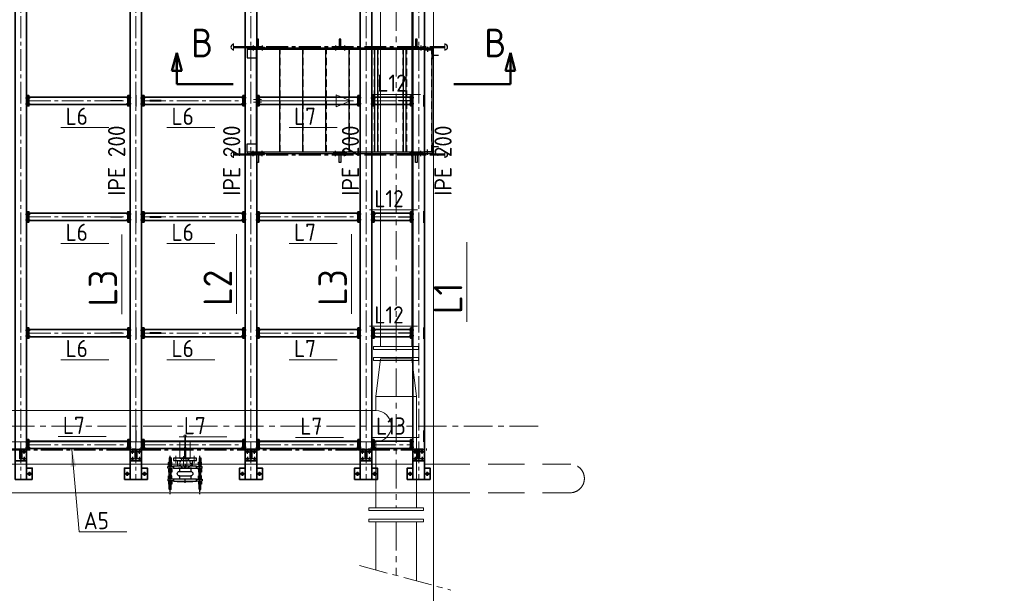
# Model space of a CAD drawing. Header units: millimetres. Extents: x 1013 to 324894, y 12445 to 193774.
# Tile 23 of 36: x 91100 to 99700, y 103989 to 109002. Entities that reach past the tile are written whole.
import ezdxf

# ---------------------------------------------------------------- set-up
doc = ezdxf.new("R2010")
doc.units = ezdxf.units.MM
doc.header["$LTSCALE"] = 10
for name, pattern in [('CENTER', [2, 1.25, -0.25, 0.25, -0.25]), ('CENTER2', [28.575, 19.05, -3.175, 3.175, -3.175]), ('CENTRO', [2, 1.25, -0.25, 0.25, -0.25]), ('DASHED2', [9.525, 6.35, -3.175])]:
    doc.linetypes.add(name, pattern=pattern)
for name, color, linetype, lineweight in [('13', 3, 'Continuous', 13), ('18', 1, 'Continuous', 18), ('18hartlijn', 1, 'CENTER2', 18), ('18stippel', 1, 'DASHED2', 18), ('25', 7, 'Continuous', 25), ('35', 2, 'Continuous', 35), ('35tekst', 2, 'Continuous', 35), ('50', 42, 'Continuous', 50), ('50hartlijn', 42, 'CENTER2', 50), ('50tekst', 42, 'Continuous', 50), ('Bemating', 2, 'Continuous', 35), ('hartkort', 12, 'CENTER2', 5)]:
    doc.layers.add(name, color=color, linetype=linetype, lineweight=lineweight)
doc.layers.add('INSTALLATIE', color=6, linetype='Continuous')
doc.layers.add('TEKST', color=4, linetype='Continuous')
doc.styles.add('Bersselaar', font='isocp.shx')
doc.dimstyles.new('SCH-50$7', dxfattribs={"dimscale": 50, "dimtxt": 3, "dimasz": 3, "dimexe": 0.5, "dimexo": 0.5, "dimgap": 0.5, "dimtad": 1, "dimdsep": 46, "dimtxsty": 'Bersselaar', "dimcen": 3.5, "dimdle": 0.5, "dimclrd": 3, "dimclre": 1, "dimclrt": 256, "dimadec": 0, "dimazin": 0, "dimtfac": 1, "dimtmove": 2, "dimatfit": 3, "dimfxl": 1, "dimtvp": 1.4, "dimtolj": 1, "dimtzin": 0, "dimlwd": 13, "dimlwe": 13, "dimarcsym": 0})

# ---------------------------------------------------------------- blocks, each defined once
blk = doc.blocks.new('LV350-250')
for p, q in [((0, 177.8), (330, 136.5)), ((0, -177.8), (0, 177.8)), ((330, -136.5), (330, 136.5)), ((0, -177.8), (330, -136.5))]:
    blk.add_line(p, q)
blk = doc.blocks.new('LF250')
for p, q in [((0, -197.5), (0, 197.5)), ((0, 197.5), (26, 197.5)), ((26, 197.5), (26, -197.5)), ((26, -136.5), (26, 136.5)), ((26, -197.5), (0, -197.5))]:
    blk.add_line(p, q)
blk = doc.blocks.new('KOMP80')
for p, q in [((0, -100), (0, 100)), ((0, 100), (18, 100)), ((18, 100), (18, -100)), ((112, 100), (130, 100)), ((112, -100), (112, 100)), ((130, 100), (130, -100)), ((18, 49), (45, 49)), ((45, 49), (45, -49)), ((85, 49), (112, 49)), ((85, 49), (85, -49)), ((18, -49), (45, -49)), ((85, -49), (112, -49)), ((18, -100), (0, -100)), ((130, -100), (112, -100))]:
    blk.add_line(p, q)
for centre, start, end in [((65, 49), 0, 180), ((65, -49), 180, 0)]:
    blk.add_arc(centre, 20, start, end)
blk = doc.blocks.new('compensator dn 80')
blk.add_line((-112, -57.2), (-112, 57.2))
at = {"layer": 'INSTALLATIE', "color": 8, "linetype": 'CENTER'}
for p, q in [((113.2, 129.9), (-221.4, 129.9)), ((113.2, -129.9), (-221.4, -129.9))]:
    blk.add_line(p, q, dxfattribs=at)
at = {"layer": 'INSTALLATIE'}
for p, q in [((-204.2, 136.8), (-202.2, 137.9)), ((-204.2, 123), (-204.2, 136.8)), ((-202.2, 121.9), (-204.2, 123)), ((-202.2, 137.9), (-164.5, 137.9)), ((-202.2, 121.9), (-164.5, 121.9)), ((-163.3, 143.8), (-164.5, 141.4)), ((-163.3, 116.1), (-164.5, 118.4)), ((-152.7, 143.8), (-151.5, 141.4)), ((-152.7, 116.1), (-151.5, 118.4)), ((-150.3, 143.8), (-151.5, 141.4)), ((-150.3, 116.1), (-151.5, 118.4)), ((-139.7, 143.8), (-138.5, 141.4)), ((-139.7, 116.1), (-138.5, 118.4)), ((-138.5, 137.9), (-128.5, 137.9)), ((-138.5, 121.9), (-128.5, 121.9)), ((-113.5, 150), (-128.5, 150)), ((-128.5, 100), (-128.5, 150)), ((-113.5, 100), (-113.5, 150)), ((-103.5, 137.9), (-113.5, 137.9)), ((-103.5, 121.9), (-113.5, 121.9)), ((-102.3, 143.8), (-103.5, 141.4)), ((-102.3, 116.1), (-103.5, 118.4)), ((-91.7, 143.8), (-90.5, 141.4)), ((-91.7, 116.1), (-90.5, 118.4)), ((-89.3, 143.8), (-90.5, 141.4)), ((-89.3, 116.1), (-90.5, 118.4)), ((-78.7, 143.8), (-77.5, 141.4)), ((-78.7, 116.1), (-77.5, 118.4)), ((-31.5, 137.9), (-77.5, 137.9)), ((-31.5, 121.9), (-77.5, 121.9)), ((-44.3, 143.8), (-45.5, 141.4)), ((-44.3, 116.1), (-45.5, 118.4)), ((-33.7, 143.8), (-32.5, 141.4)), ((-33.7, 116.1), (-32.5, 118.4)), ((-31.3, 143.8), (-32.5, 141.4)), ((-31.3, 116.1), (-32.5, 118.4)), ((-20.7, 143.8), (-19.5, 141.4)), ((-20.7, 116.1), (-19.5, 118.4)), ((-16.5, 150), (-1.5, 150)), ((-16.5, 100), (-16.5, 150)), ((-16.5, 114.9), (-16.5, 144.9)), ((-1.5, 100), (-1.5, 150)), ((-1.5, 114.9), (-1.5, 144.9)), ((2.7, 143.8), (1.5, 141.4)), ((2.7, 116.1), (1.5, 118.4)), ((13.3, 143.8), (14.5, 141.4)), ((13.3, 116.1), (14.5, 118.4)), ((15.7, 143.8), (14.5, 141.4)), ((15.7, 116.1), (14.5, 118.4)), ((26.3, 143.8), (27.5, 141.4)), ((26.3, 116.1), (27.5, 118.4)), ((72.2, 137.9), (27.5, 137.9)), ((72.2, 121.9), (27.5, 121.9)), ((74.2, 136.8), (72.2, 137.9)), ((72.2, 121.9), (74.2, 123)), ((74.2, 123), (74.2, 136.8)), ((-133, 68.5), (-133, -68.5)), ((-133, 68.5), (-130, 68.5)), ((3, 68.5), (0, 68.5)), ((3, 68.5), (3, -68.5)), ((-133, -68.5), (-130, -68.5)), ((3, -68.5), (0, -68.5)), ((-202.2, -121.9), (-204.2, -123)), ((-204.2, -123), (-204.2, -136.8)), ((-204.2, -136.8), (-202.2, -137.9)), ((-202.2, -121.9), (-164.5, -121.9)), ((-202.2, -137.9), (-164.5, -137.9)), ((-163.3, -116.1), (-164.5, -118.4)), ((-163.3, -143.8), (-164.5, -141.4)), ((-152.7, -116.1), (-151.5, -118.4)), ((-152.7, -143.8), (-151.5, -141.4)), ((-150.3, -116.1), (-151.5, -118.4)), ((-150.3, -143.8), (-151.5, -141.4)), ((-139.7, -116.1), (-138.5, -118.4)), ((-139.7, -143.8), (-138.5, -141.4)), ((-138.5, -121.9), (-128.5, -121.9)), ((-138.5, -137.9), (-128.5, -137.9)), ((-128.5, -100), (-128.5, -150)), ((-113.5, -150), (-128.5, -150)), ((-113.5, -100), (-113.5, -150)), ((-103.5, -121.9), (-113.5, -121.9)), ((-103.5, -137.9), (-113.5, -137.9)), ((-102.3, -116.1), (-103.5, -118.4)), ((-102.3, -143.8), (-103.5, -141.4)), ((-91.7, -116.1), (-90.5, -118.4)), ((-91.7, -143.8), (-90.5, -141.4)), ((-89.3, -116.1), (-90.5, -118.4)), ((-89.3, -143.8), (-90.5, -141.4)), ((-78.7, -116.1), (-77.5, -118.4)), ((-78.7, -143.8), (-77.5, -141.4)), ((-31.5, -121.9), (-77.5, -121.9)), ((-31.5, -137.9), (-77.5, -137.9)), ((-44.3, -116.1), (-45.5, -118.4)), ((-44.3, -143.8), (-45.5, -141.4)), ((-33.7, -116.1), (-32.5, -118.4)), ((-33.7, -143.8), (-32.5, -141.4)), ((-31.3, -116.1), (-32.5, -118.4)), ((-31.3, -143.8), (-32.5, -141.4)), ((-20.7, -116.1), (-19.5, -118.4)), ((-20.7, -143.8), (-19.5, -141.4)), ((-16.5, -100), (-16.5, -150)), ((-16.5, -114.9), (-16.5, -144.9)), ((-16.5, -150), (-1.5, -150)), ((-1.5, -100), (-1.5, -150)), ((-1.5, -114.9), (-1.5, -144.9)), ((2.7, -116.1), (1.5, -118.4)), ((2.7, -143.8), (1.5, -141.4)), ((13.3, -116.1), (14.5, -118.4)), ((13.3, -143.8), (14.5, -141.4)), ((15.7, -116.1), (14.5, -118.4)), ((15.7, -143.8), (14.5, -141.4)), ((26.3, -116.1), (27.5, -118.4)), ((26.3, -143.8), (27.5, -141.4)), ((72.2, -121.9), (27.5, -121.9)), ((72.2, -137.9), (27.5, -137.9)), ((72.2, -121.9), (74.2, -123)), ((74.2, -136.8), (72.2, -137.9)), ((74.2, -123), (74.2, -136.8))]:
    blk.add_line(p, q, dxfattribs=at)
at = {"layer": 'INSTALLATIE', "linetype": 'Continuous'}
for p, q in [((-164.5, 118.4), (-164.5, 141.4)), ((-152.7, 143.8), (-163.3, 143.8)), ((-152.7, 136.8), (-163.3, 136.8)), ((-152.7, 123), (-163.3, 123)), ((-152.7, 116.1), (-163.3, 116.1)), ((-151.5, 118.4), (-151.5, 141.4)), ((-151.5, 118.4), (-151.5, 141.4)), ((-139.7, 143.8), (-150.3, 143.8)), ((-139.7, 136.8), (-150.3, 136.8)), ((-139.7, 123), (-150.3, 123)), ((-139.7, 116.1), (-150.3, 116.1)), ((-138.5, 118.4), (-138.5, 141.4)), ((-103.5, 118.4), (-103.5, 141.4)), ((-102.3, 143.8), (-91.7, 143.8)), ((-102.3, 136.8), (-91.7, 136.8)), ((-102.3, 123), (-91.7, 123)), ((-102.3, 116.1), (-91.7, 116.1)), ((-90.5, 118.4), (-90.5, 141.4)), ((-90.5, 118.4), (-90.5, 141.4)), ((-89.3, 143.8), (-78.7, 143.8)), ((-89.3, 136.8), (-78.7, 136.8)), ((-89.3, 123), (-78.7, 123)), ((-89.3, 116.1), (-78.7, 116.1)), ((-77.5, 118.4), (-77.5, 141.4)), ((-45.5, 118.4), (-45.5, 141.4)), ((-33.7, 143.8), (-44.3, 143.8)), ((-33.7, 136.8), (-44.3, 136.8)), ((-33.7, 123), (-44.3, 123)), ((-33.7, 116.1), (-44.3, 116.1)), ((-32.5, 118.4), (-32.5, 141.4)), ((-20.7, 143.8), (-31.3, 143.8)), ((-20.7, 136.8), (-31.3, 136.8)), ((-20.7, 123), (-31.3, 123)), ((-20.7, 116.1), (-31.3, 116.1)), ((-19.5, 114.9), (-19.5, 144.9)), ((-19.5, 144.9), (-16.5, 144.9)), ((-19.5, 114.9), (-16.5, 114.9)), ((1.5, 144.9), (-1.5, 144.9)), ((1.5, 114.9), (-1.5, 114.9)), ((1.5, 114.9), (1.5, 144.9)), ((2.7, 143.8), (13.3, 143.8)), ((2.7, 136.8), (13.3, 136.8)), ((2.7, 123), (13.3, 123)), ((2.7, 116.1), (13.3, 116.1)), ((14.5, 118.4), (14.5, 141.4)), ((15.7, 143.8), (26.3, 143.8)), ((15.7, 136.8), (26.3, 136.8)), ((15.7, 123), (26.3, 123)), ((15.7, 116.1), (26.3, 116.1)), ((27.5, 118.4), (27.5, 141.4)), ((-164.5, -118.4), (-164.5, -141.4)), ((-152.7, -116.1), (-163.3, -116.1)), ((-152.7, -123), (-163.3, -123)), ((-152.7, -136.8), (-163.3, -136.8)), ((-152.7, -143.8), (-163.3, -143.8)), ((-151.5, -118.4), (-151.5, -141.4)), ((-151.5, -118.4), (-151.5, -141.4)), ((-139.7, -116.1), (-150.3, -116.1)), ((-139.7, -123), (-150.3, -123)), ((-139.7, -136.8), (-150.3, -136.8)), ((-139.7, -143.8), (-150.3, -143.8)), ((-138.5, -118.4), (-138.5, -141.4)), ((-103.5, -118.4), (-103.5, -141.4)), ((-102.3, -116.1), (-91.7, -116.1)), ((-102.3, -123), (-91.7, -123)), ((-102.3, -136.8), (-91.7, -136.8)), ((-102.3, -143.8), (-91.7, -143.8)), ((-90.5, -118.4), (-90.5, -141.4)), ((-90.5, -118.4), (-90.5, -141.4)), ((-89.3, -116.1), (-78.7, -116.1)), ((-89.3, -123), (-78.7, -123)), ((-89.3, -136.8), (-78.7, -136.8)), ((-89.3, -143.8), (-78.7, -143.8)), ((-77.5, -118.4), (-77.5, -141.4)), ((-45.5, -118.4), (-45.5, -141.4)), ((-33.7, -116.1), (-44.3, -116.1)), ((-33.7, -123), (-44.3, -123)), ((-33.7, -136.8), (-44.3, -136.8)), ((-33.7, -143.8), (-44.3, -143.8)), ((-32.5, -118.4), (-32.5, -141.4)), ((-20.7, -116.1), (-31.3, -116.1)), ((-20.7, -123), (-31.3, -123)), ((-20.7, -136.8), (-31.3, -136.8)), ((-20.7, -143.8), (-31.3, -143.8)), ((-19.5, -114.9), (-19.5, -144.9)), ((-19.5, -114.9), (-16.5, -114.9)), ((-19.5, -144.9), (-16.5, -144.9)), ((1.5, -114.9), (-1.5, -114.9)), ((1.5, -144.9), (-1.5, -144.9)), ((1.5, -114.9), (1.5, -144.9)), ((2.7, -116.1), (13.3, -116.1)), ((2.7, -123), (13.3, -123)), ((2.7, -136.8), (13.3, -136.8)), ((2.7, -143.8), (13.3, -143.8)), ((14.5, -118.4), (14.5, -141.4)), ((15.7, -116.1), (26.3, -116.1)), ((15.7, -123), (26.3, -123)), ((15.7, -136.8), (26.3, -136.8)), ((15.7, -143.8), (26.3, -143.8)), ((27.5, -118.4), (27.5, -141.4))]:
    blk.add_line(p, q, dxfattribs=at)
at = {"layer": 'INSTALLATIE'}
for centre, radius, start, end in [((-143.7, 129.9), 20.8, 160.52878, 199.47122), ((-157.4, 140.3), 6.88, 149.7679, 210.2321), ((-157.4, 119.5), 6.88, 149.7679, 210.2321), ((-158.6, 140.3), 6.88, 329.7679, 30.2321), ((-172.3, 129.9), 20.8, 340.52878, 19.47122), ((-158.6, 119.5), 6.88, 329.7679, 30.2321), ((-130.7, 129.9), 20.8, 160.52878, 199.47122), ((-144.4, 140.3), 6.88, 149.7679, 210.2321), ((-144.4, 119.5), 6.88, 149.7679, 210.2321), ((-145.6, 140.3), 6.88, 329.7679, 30.2321), ((-159.3, 129.9), 20.8, 340.52878, 19.47122), ((-145.6, 119.5), 6.88, 329.7679, 30.2321), ((-82.7, 129.9), 20.8, 160.52878, 199.47122), ((-96.4, 140.3), 6.88, 149.7679, 210.2321), ((-96.4, 119.5), 6.88, 149.7679, 210.2321), ((-97.6, 140.3), 6.88, 329.7679, 30.2321), ((-111.3, 129.9), 20.8, 340.52878, 19.47122), ((-97.6, 119.5), 6.88, 329.7679, 30.2321), ((-69.7, 129.9), 20.8, 160.52878, 199.47122), ((-83.4, 140.3), 6.88, 149.7679, 210.2321), ((-83.4, 119.5), 6.88, 149.7679, 210.2321), ((-84.6, 140.3), 6.88, 329.7679, 30.2321), ((-98.3, 129.9), 20.8, 340.52878, 19.47122), ((-84.6, 119.5), 6.88, 329.7679, 30.2321), ((-24.7, 129.9), 20.8, 160.52878, 199.47122), ((-38.4, 140.3), 6.88, 149.7679, 210.2321), ((-38.4, 119.5), 6.88, 149.7679, 210.2321), ((-39.6, 140.3), 6.88, 329.7679, 30.2321), ((-53.3, 129.9), 20.8, 340.52878, 19.47122), ((-39.6, 119.5), 6.88, 329.7679, 30.2321), ((-11.7, 129.9), 20.8, 160.52878, 199.47122), ((-25.4, 140.3), 6.88, 149.7679, 210.2321), ((-25.4, 119.5), 6.88, 149.7679, 210.2321), ((-26.6, 140.3), 6.88, 329.7679, 30.2321), ((-40.3, 129.9), 20.8, 340.52878, 19.47122), ((-26.6, 119.5), 6.88, 329.7679, 30.2321), ((22.3, 129.9), 20.8, 160.52878, 199.47122), ((8.6, 140.3), 6.88, 149.7679, 210.2321), ((8.6, 119.5), 6.88, 149.7679, 210.2321), ((7.4, 140.3), 6.88, 329.7679, 30.2321), ((-6.3, 129.9), 20.8, 340.52878, 19.47122), ((7.4, 119.5), 6.88, 329.7679, 30.2321), ((35.3, 129.9), 20.8, 160.52878, 199.47122), ((21.6, 140.3), 6.88, 149.7679, 210.2321), ((21.6, 119.5), 6.88, 149.7679, 210.2321), ((20.4, 140.3), 6.88, 329.7679, 30.2321), ((6.7, 129.9), 20.8, 340.52878, 19.47122), ((20.4, 119.5), 6.88, 329.7679, 30.2321), ((-143.7, -129.9), 20.8, 160.52878, 199.47122), ((-157.4, -119.5), 6.88, 149.7679, 210.2321), ((-157.4, -140.3), 6.88, 149.7679, 210.2321), ((-158.6, -119.5), 6.88, 329.7679, 30.2321), ((-172.3, -129.9), 20.8, 340.52878, 19.47122), ((-158.6, -140.3), 6.88, 329.7679, 30.2321), ((-130.7, -129.9), 20.8, 160.52878, 199.47122), ((-144.4, -119.5), 6.88, 149.7679, 210.2321), ((-144.4, -140.3), 6.88, 149.7679, 210.2321), ((-145.6, -119.5), 6.88, 329.7679, 30.2321), ((-159.3, -129.9), 20.8, 340.52878, 19.47122), ((-145.6, -140.3), 6.88, 329.7679, 30.2321), ((-82.7, -129.9), 20.8, 160.52878, 199.47122), ((-96.4, -119.5), 6.88, 149.7679, 210.2321), ((-96.4, -140.3), 6.88, 149.7679, 210.2321), ((-97.6, -119.5), 6.88, 329.7679, 30.2321), ((-111.3, -129.9), 20.8, 340.52878, 19.47122), ((-97.6, -140.3), 6.88, 329.7679, 30.2321), ((-69.7, -129.9), 20.8, 160.52878, 199.47122), ((-83.4, -119.5), 6.88, 149.7679, 210.2321), ((-83.4, -140.3), 6.88, 149.7679, 210.2321), ((-84.6, -119.5), 6.88, 329.7679, 30.2321), ((-98.3, -129.9), 20.8, 340.52878, 19.47122), ((-84.6, -140.3), 6.88, 329.7679, 30.2321), ((-24.7, -129.9), 20.8, 160.52878, 199.47122), ((-38.4, -119.5), 6.88, 149.7679, 210.2321), ((-38.4, -140.3), 6.88, 149.7679, 210.2321), ((-39.6, -119.5), 6.88, 329.7679, 30.2321), ((-53.3, -129.9), 20.8, 340.52878, 19.47122), ((-39.6, -140.3), 6.88, 329.7679, 30.2321), ((-11.7, -129.9), 20.8, 160.52878, 199.47122), ((-25.4, -119.5), 6.88, 149.7679, 210.2321), ((-25.4, -140.3), 6.88, 149.7679, 210.2321), ((-26.6, -119.5), 6.88, 329.7679, 30.2321), ((-40.3, -129.9), 20.8, 340.52878, 19.47122), ((-26.6, -140.3), 6.88, 329.7679, 30.2321), ((22.3, -129.9), 20.8, 160.52878, 199.47122), ((8.6, -119.5), 6.88, 149.7679, 210.2321), ((8.6, -140.3), 6.88, 149.7679, 210.2321), ((7.4, -119.5), 6.88, 329.7679, 30.2321), ((-6.3, -129.9), 20.8, 340.52878, 19.47122), ((7.4, -140.3), 6.88, 329.7679, 30.2321), ((35.3, -129.9), 20.8, 160.52878, 199.47122), ((21.6, -119.5), 6.88, 149.7679, 210.2321), ((21.6, -140.3), 6.88, 149.7679, 210.2321), ((20.4, -119.5), 6.88, 329.7679, 30.2321), ((6.7, -129.9), 20.8, 340.52878, 19.47122), ((20.4, -140.3), 6.88, 329.7679, 30.2321)]:
    blk.add_arc(centre, radius, start, end, dxfattribs=at)
at = {"layer": 'TEKST'}
for p, q in [((-145, 0), (-115, 0)), ((15, 0), (-15, 0))]:
    blk.add_line(p, q, dxfattribs=at)
at = {"layer": 'INSTALLATIE'}
blk.add_blockref('KOMP80', (-130, 0), dxfattribs=at)
blk = doc.blocks.new('VK80BA')
for p, q in [((-21.1, 15), (-36.1, 0)), ((-21.1, -15), (-36.1, 0)), ((-10, 60), (-35.3, 27.9)), ((-23, 65), (-17.8, 50.2)), ((-23, 65), (23, 65)), ((-23, 43.5), (-23, 65)), ((-21.1, 15), (37.7, 15)), ((0, 60), (-10, 60)), ((0, 60), (0, 45)), ((15, 42.4), (23, 65)), ((23, 65), (23, 38.7)), ((57.9, 6.3), (230.6, 3.3)), ((-23, -65), (-23, -38.7)), ((-23, -65), (-15, -42.4)), ((23, -65), (-23, -65)), ((-21.1, -15), (37.7, -15)), ((15, -42.4), (23, -65)), ((23, -38.7), (23, -65)), ((60, -10), (27.9, -35.3)), ((60, -10), (27.9, -35.3)), ((57.9, -6.3), (230.6, -3.3)), ((60, -6.3), (60, -10))]:
    blk.add_line(p, q)
blk.add_circle((240, 0), 10)
for centre, radius, start, end in [((0, 0), 45, 141.74833, 308.25167), ((0, 0), 45, 13.16386, 90), ((58.4, 35.5), 29.1, 224.66043, 269), ((58.4, -35.5), 29.1, 91, 135.33957)]:
    blk.add_arc(centre, radius, start, end)
blk = doc.blocks.new('LF80')
for p, q in [((0, 100), (20, 100)), ((0, -100), (0, 100)), ((20, 100), (20, -100)), ((20, -44.45), (20, 44.45)), ((20, -100), (0, -100))]:
    blk.add_line(p, q)
blk = doc.blocks.new('Merk Aanhaling')
at = {"layer": '13'}
blk.add_line((0, 0), (13.95, 0), dxfattribs=at)
at = {"layer": '50tekst', "style": 'Bersselaar'}
blk.add_attdef('MERK', (1.39, 0.78), '', height=5, dxfattribs=at)
blk = doc.blocks.new('merk')
at = {"layer": '13'}
blk.add_line((3063.1, -32975.6), (3481.5, -32975.6), dxfattribs=at)
at = {"layer": '35tekst', "style": 'Bersselaar'}
blk.add_attdef('L6', (3104.8, -32952.1), '', height=150, dxfattribs=at)

msp = doc.modelspace()

# ---------------------------------------------------------------- hatches: boundary and pattern name
at = {"layer": '50'}
for points in [[(92430.766, 108554.862), (92473.199, 108554.862), (92473.199, 108713.225)], [(95385.994, 108713.225), (95385.994, 108554.862), (95428.427, 108554.862)]]:
    msp.add_hatch(color=256, dxfattribs=at).paths.add_polyline_path(points)

# ---------------------------------------------------------------- linework, layer by layer
at = {"layer": '13'}
for p, q in [((92968.478, 108792.812), (92968.478, 108733.896)), ((94815.179, 108792.812), (94815.179, 108733.896)), ((93211.702, 108304.975), (93142.592, 108304.975)), ((93211.702, 108281.733), (93142.592, 108281.733)), ((93183.278, 108293.354), (93990.478, 108293.354)), ((93990.478, 108293.354), (93865.988, 108345.92)), ((93865.988, 108345.92), (93865.988, 108293.354)), ((93990.478, 108293.354), (93865.988, 108240.788)), ((93865.988, 108240.788), (93865.988, 108293.354)), ((92968.478, 107793.896), (92968.478, 107852.812)), ((94815.179, 107793.896), (94815.179, 107852.812)), ((94635.478, 105275.312), (94635.478, 105216.396))]:
    msp.add_line(p, q, dxfattribs=at)
at = {"layer": '18', "lineweight": 5}
for p, q in [((94715.478, 111717.936), (94715.478, 98268.354)), ((74975.478, 105118.354), (94535.478, 105118.354)), ((94635.478, 105118.354), (94715.478, 105118.354)), ((74975.478, 104868.354), (94715.478, 104868.354))]:
    msp.add_line(p, q, dxfattribs=at)
at = {"layer": '18'}
for p, q in [((94251.178, 106147.354), (94251.178, 110755.436)), ((94524.178, 106147.354), (94524.178, 110755.436)), ((94209.878, 105586.354), (94209.878, 105709.354)), ((94565.478, 104737.774), (94565.478, 105709.354)), ((93603.828, 105586.354), (90977.728, 105586.354)), ((93603.828, 105586.354), (94209.878, 105586.354)), ((93603.828, 105312.854), (90977.728, 105312.854)), ((92500.428, 105170.354), (92500.428, 105313.354)), ((92589.328, 105170.354), (92589.328, 105313.354)), ((93603.828, 105312.854), (94209.878, 105312.854)), ((94209.878, 104737.774), (94209.878, 105313.354)), ((94626.178, 104737.774), (94149.178, 104737.774)), ((94149.178, 104737.774), (94149.178, 104711.774)), ((94149.178, 104711.774), (94626.178, 104711.774)), ((94210.178, 104737.774), (94524.178, 104737.774)), ((94626.178, 104711.774), (94626.178, 104737.774)), ((94149.178, 104638.774), (94626.178, 104638.774)), ((94149.178, 104612.774), (94149.178, 104638.774)), ((94626.178, 104612.774), (94149.178, 104612.774)), ((94209.878, 104193.557), (94209.878, 104612.774)), ((94210.178, 104612.774), (94524.178, 104612.774)), ((94565.478, 104098.275), (94565.478, 104612.774)), ((94626.178, 104638.774), (94626.178, 104612.774))]:
    msp.add_line(p, q, dxfattribs=at)
at = {"layer": '18', "lineweight": 5}
for radius in [13374.791, 13074.791, 6724.791]:
    msp.add_arc((97865.478, 104993.145), radius, 270, 90, dxfattribs=at)
at = {"layer": '18'}
msp.add_arc((94209.878, 105449.854), 136.5, 270, 90, dxfattribs=at)
at = {"layer": '18hartlijn'}
for p, q in [((91110.478, 111603.354), (91110.478, 104983.354)), ((92115.478, 111603.354), (92115.478, 104983.354)), ((93120.478, 111603.354), (93120.478, 104983.354)), ((94125.478, 111603.354), (94125.478, 104983.354)), ((94585.478, 111603.354), (94585.478, 104983.354)), ((91181.478, 108293.354), (92044.478, 108293.354)), ((92186.478, 108293.354), (93049.478, 108293.354)), ((93191.478, 108293.354), (94054.478, 108293.354)), ((94196.478, 108293.354), (94514.478, 108293.354)), ((91181.478, 107278.354), (92044.478, 107278.354)), ((92186.478, 107278.354), (93049.478, 107278.354)), ((93191.478, 107278.354), (94054.478, 107278.354)), ((94196.478, 107278.354), (94514.478, 107278.354)), ((91181.478, 106263.354), (92044.478, 106263.354)), ((92186.478, 106263.354), (93049.478, 106263.354)), ((93191.478, 106263.354), (94054.478, 106263.354)), ((94196.478, 106263.354), (94514.478, 106263.354)), ((91181.478, 105287.854), (92044.478, 105287.854)), ((92186.478, 105287.854), (93049.478, 105287.854)), ((93191.478, 105287.854), (94054.478, 105287.854)), ((94196.478, 105287.854), (94514.478, 105287.854))]:
    msp.add_line(p, q, dxfattribs=at)
at = {"layer": '18hartlijn', "linetype": 'CENTER', "lineweight": 5, "ltscale": 20}
for p, q in [((94387.678, 110755.436), (94387.678, 104737.774)), ((95629.533, 105449.854), (83441.068, 105449.854)), ((94387.678, 104612.774), (94387.678, 104145.916)), ((94068.357, 104231.478), (94865.094, 104017.993))]:
    msp.add_line(p, q, dxfattribs=at)
at = {"layer": '18stippel'}
for p, q in [((93174.278, 107843.354), (93174.278, 108743.354)), ((93376.078, 107843.354), (93376.078, 108743.354)), ((93577.878, 107843.354), (93577.878, 108743.354)), ((93779.678, 107843.354), (93779.678, 108743.354)), ((93981.478, 107843.354), (93981.478, 108743.354)), ((94197.478, 107843.354), (94197.478, 108743.354)), ((94231.478, 107843.354), (94231.478, 108743.354)), ((94447.478, 107843.354), (94447.478, 108743.354)), ((94481.478, 107843.354), (94481.478, 108743.354)), ((94632.478, 108743.354), (94632.478, 108735.354)), ((94700.478, 108735.354), (94632.478, 108735.354)), ((94697.478, 107843.354), (94697.478, 108743.354)), ((94632.478, 107843.354), (94632.478, 107851.354)), ((94700.478, 107851.354), (94632.478, 107851.354))]:
    msp.add_line(p, q, dxfattribs=at)
at = {"layer": '18stippel', "lineweight": 5, "ltscale": 5}
for p, q in [((94715.478, 105118.354), (95915.364, 105118.354)), ((94715.478, 104868.354), (95915.364, 104868.354))]:
    msp.add_line(p, q, dxfattribs=at)
for centre, radius, start, end in [((97865.478, 104993.145), 6475.209, 270, 90), ((95907.327, 104993.354), 125.258, 273.6790208, 86.3209792)]:
    msp.add_arc(centre, radius, start, end, dxfattribs=at)
at = {"layer": '25'}
for p, q in [((93087.179, 108743.354), (93087.179, 108668.354)), ((93138.478, 108775.703), (93138.478, 108731.661)), ((93170.278, 107843.354), (93170.278, 108743.354)), ((93218.478, 108775.703), (93218.478, 108731.661)), ((93372.078, 107843.354), (93372.078, 108743.354)), ((93573.878, 107843.354), (93573.878, 108743.354)), ((93775.678, 107843.354), (93775.678, 108743.354)), ((93858.478, 108775.703), (93858.478, 108731.661)), ((93938.478, 108775.703), (93938.478, 108731.661)), ((93977.478, 107843.354), (93977.478, 108743.354)), ((94202.478, 107843.354), (94202.478, 108743.354)), ((94227.478, 107843.354), (94227.478, 108743.354)), ((94452.478, 107843.354), (94452.478, 108743.354)), ((94477.478, 107843.354), (94477.478, 108743.354)), ((94524.478, 108775.703), (94524.478, 108731.661)), ((94604.478, 108775.703), (94604.478, 108731.661)), ((94662.478, 108764.311), (94662.478, 108720.068)), ((94702.478, 107843.354), (94702.478, 108743.354)), ((94704.478, 108663.354), (94704.478, 108731.354)), ((94712.478, 108663.354), (94712.478, 108731.354)), ((93087.179, 108668.354), (93170.278, 108668.354)), ((94704.478, 108693.354), (94758.565, 108693.354)), ((94704.478, 108663.354), (94712.478, 108663.354)), ((91151.651, 108318.354), (91191.986, 108318.354)), ((92074.305, 108318.354), (92033.97, 108318.354)), ((92156.651, 108318.354), (92196.986, 108318.354)), ((93079.305, 108318.354), (93038.97, 108318.354)), ((93161.651, 108318.354), (93201.986, 108318.354)), ((94084.305, 108318.354), (94043.97, 108318.354)), ((94166.651, 108318.354), (94206.986, 108318.354)), ((94544.305, 108318.354), (94503.97, 108318.354)), ((91151.651, 108268.354), (91191.986, 108268.354)), ((92074.305, 108268.354), (92033.97, 108268.354)), ((92156.651, 108268.354), (92196.986, 108268.354)), ((93079.305, 108268.354), (93038.97, 108268.354)), ((93161.651, 108268.354), (93201.986, 108268.354)), ((94084.305, 108268.354), (94043.97, 108268.354)), ((94166.651, 108268.354), (94206.986, 108268.354)), ((94544.305, 108268.354), (94503.97, 108268.354)), ((93087.179, 107843.354), (93087.179, 107918.354)), ((93087.179, 107918.354), (93170.278, 107918.354)), ((93138.478, 107811.005), (93138.478, 107855.047)), ((93218.478, 107811.005), (93218.478, 107855.047)), ((93858.478, 107811.005), (93858.478, 107855.047)), ((93938.478, 107811.005), (93938.478, 107855.047)), ((94524.478, 107811.005), (94524.478, 107855.047)), ((94604.478, 107811.005), (94604.478, 107855.047)), ((94662.478, 107822.397), (94662.478, 107866.64)), ((94704.478, 107923.354), (94704.478, 107855.354)), ((94704.478, 107923.354), (94712.478, 107923.354)), ((94704.478, 107893.354), (94758.565, 107893.354)), ((94712.478, 107923.354), (94712.478, 107855.354)), ((91151.651, 107303.354), (91191.986, 107303.354)), ((91151.651, 107253.354), (91191.986, 107253.354)), ((92074.305, 107303.354), (92033.97, 107303.354)), ((92074.305, 107253.354), (92033.97, 107253.354)), ((92156.651, 107303.354), (92196.986, 107303.354)), ((92156.651, 107253.354), (92196.986, 107253.354)), ((93079.305, 107303.354), (93038.97, 107303.354)), ((93079.305, 107253.354), (93038.97, 107253.354)), ((93161.651, 107303.354), (93201.986, 107303.354)), ((93161.651, 107253.354), (93201.986, 107253.354)), ((94084.305, 107303.354), (94043.97, 107303.354)), ((94084.305, 107253.354), (94043.97, 107253.354)), ((94166.651, 107303.354), (94206.986, 107303.354)), ((94166.651, 107253.354), (94206.986, 107253.354)), ((94544.305, 107303.354), (94503.97, 107303.354)), ((94544.305, 107253.354), (94503.97, 107253.354)), ((91151.651, 106288.354), (91191.986, 106288.354)), ((91151.651, 106238.354), (91191.986, 106238.354)), ((92074.305, 106288.354), (92033.97, 106288.354)), ((92074.305, 106238.354), (92033.97, 106238.354)), ((92156.651, 106288.354), (92196.986, 106288.354)), ((92156.651, 106238.354), (92196.986, 106238.354)), ((93079.305, 106288.354), (93038.97, 106288.354)), ((93079.305, 106238.354), (93038.97, 106238.354)), ((93161.651, 106288.354), (93201.986, 106288.354)), ((93161.651, 106238.354), (93201.986, 106238.354)), ((94084.305, 106288.354), (94043.97, 106288.354)), ((94084.305, 106238.354), (94043.97, 106238.354)), ((94166.651, 106288.354), (94206.986, 106288.354)), ((94166.651, 106238.354), (94206.986, 106238.354)), ((94544.305, 106288.354), (94503.97, 106288.354)), ((94544.305, 106238.354), (94503.97, 106238.354)), ((91151.651, 105312.854), (91191.986, 105312.854)), ((92074.305, 105312.854), (92033.97, 105312.854)), ((92156.651, 105312.854), (92196.986, 105312.854)), ((93079.305, 105312.854), (93038.97, 105312.854)), ((93161.651, 105312.854), (93201.986, 105312.854)), ((94084.305, 105312.854), (94043.97, 105312.854)), ((94166.651, 105312.854), (94206.986, 105312.854)), ((94544.305, 105312.854), (94503.97, 105312.854)), ((91151.651, 105262.854), (91191.986, 105262.854)), ((92074.305, 105262.854), (92033.97, 105262.854)), ((92156.651, 105262.854), (92196.986, 105262.854)), ((93079.305, 105262.854), (93038.97, 105262.854)), ((93161.651, 105262.854), (93201.986, 105262.854)), ((94084.305, 105262.854), (94043.97, 105262.854)), ((94166.651, 105262.854), (94206.986, 105262.854)), ((94544.305, 105262.854), (94503.97, 105262.854))]:
    msp.add_line(p, q, dxfattribs=at)
at = {"layer": '25', "color": 3}
for p, q in [((91157.978, 105225.854), (91122.978, 105225.854)), ((91140.478, 105208.354), (91140.478, 105243.354)), ((91140.478, 105183.354), (91140.478, 105148.354)), ((92067.978, 105225.854), (92102.978, 105225.854)), ((92085.478, 105208.354), (92085.478, 105243.354)), ((92085.478, 105183.354), (92085.478, 105148.354)), ((92162.978, 105225.854), (92127.978, 105225.854)), ((92145.478, 105208.354), (92145.478, 105243.354)), ((92145.478, 105183.354), (92145.478, 105148.354)), ((93072.978, 105225.854), (93107.978, 105225.854)), ((93090.478, 105208.354), (93090.478, 105243.354)), ((93090.478, 105183.354), (93090.478, 105148.354)), ((93167.978, 105225.854), (93132.978, 105225.854)), ((93150.478, 105208.354), (93150.478, 105243.354)), ((93150.478, 105183.354), (93150.478, 105148.354)), ((94077.978, 105225.854), (94112.978, 105225.854)), ((94095.478, 105208.354), (94095.478, 105243.354)), ((94095.478, 105183.354), (94095.478, 105148.354)), ((94172.978, 105225.854), (94137.978, 105225.854)), ((94155.478, 105208.354), (94155.478, 105243.354)), ((94155.478, 105183.354), (94155.478, 105148.354)), ((94537.978, 105225.854), (94572.978, 105225.854)), ((94555.478, 105208.354), (94555.478, 105243.354)), ((94555.478, 105183.354), (94555.478, 105148.354)), ((94632.978, 105225.854), (94597.978, 105225.854)), ((94615.478, 105208.354), (94615.478, 105243.354)), ((94615.478, 105183.354), (94615.478, 105148.354)), ((91157.978, 105165.854), (91122.978, 105165.854)), ((92067.978, 105165.854), (92102.978, 105165.854)), ((92162.978, 105165.854), (92127.978, 105165.854)), ((93072.978, 105165.854), (93107.978, 105165.854)), ((93167.978, 105165.854), (93132.978, 105165.854)), ((94077.978, 105165.854), (94112.978, 105165.854)), ((94172.978, 105165.854), (94137.978, 105165.854)), ((94537.978, 105165.854), (94572.978, 105165.854)), ((94632.978, 105165.854), (94597.978, 105165.854))]:
    msp.add_line(p, q, dxfattribs=at)
at = {"layer": '25'}
for points in [[(93170.978, 108763.354), (93185.978, 108763.354), (93185.978, 108833.354), (93170.978, 108833.354)], [(93890.978, 108763.354), (93905.978, 108763.354), (93905.978, 108833.354), (93890.978, 108833.354)], [(94556.978, 108763.354), (94571.978, 108763.354), (94571.978, 108833.354), (94556.978, 108833.354)], [(93087.179, 108743.354), (94707.179, 108743.354), (94707.179, 108753.354), (93087.179, 108753.354)], [(93118.478, 108763.354), (93238.478, 108763.354), (93238.478, 108753.354), (93118.478, 108753.354)], [(93838.478, 108763.354), (93958.478, 108763.354), (93958.478, 108753.354), (93838.478, 108753.354)], [(94504.478, 108763.354), (94624.478, 108763.354), (94624.478, 108753.354), (94504.478, 108753.354)], [(91994.478, 108294.854), (91994.478, 108291.854), (91894.478, 108291.854), (91894.478, 108294.854)], [(92113.978, 108243.354), (92116.978, 108243.354), (92116.978, 108343.354), (92113.978, 108343.354)], [(92236.478, 108294.854), (92236.478, 108291.854), (92336.478, 108291.854), (92336.478, 108294.854)], [(94509.478, 108294.854), (94509.478, 108291.854), (94409.478, 108291.854), (94409.478, 108294.854)], [(94631.978, 108243.354), (94628.978, 108243.354), (94628.978, 108343.354), (94631.978, 108343.354)], [(93087.179, 107833.354), (94707.179, 107833.354), (94707.179, 107843.354), (93087.179, 107843.354)], [(93118.478, 107823.354), (93238.478, 107823.354), (93238.478, 107833.354), (93118.478, 107833.354)], [(93170.978, 107823.354), (93185.978, 107823.354), (93185.978, 107753.354), (93170.978, 107753.354)], [(93838.478, 107823.354), (93958.478, 107823.354), (93958.478, 107833.354), (93838.478, 107833.354)], [(93890.978, 107823.354), (93905.978, 107823.354), (93905.978, 107753.354), (93890.978, 107753.354)], [(94504.478, 107823.354), (94624.478, 107823.354), (94624.478, 107833.354), (94504.478, 107833.354)], [(94556.978, 107823.354), (94571.978, 107823.354), (94571.978, 107753.354), (94556.978, 107753.354)], [(92113.978, 107228.354), (92116.978, 107228.354), (92116.978, 107328.354), (92113.978, 107328.354)], [(94631.978, 107228.354), (94628.978, 107228.354), (94628.978, 107328.354), (94631.978, 107328.354)], [(91994.478, 107279.854), (91994.478, 107276.854), (91894.478, 107276.854), (91894.478, 107279.854)], [(92236.478, 107279.854), (92236.478, 107276.854), (92336.478, 107276.854), (92336.478, 107279.854)], [(94509.478, 107279.854), (94509.478, 107276.854), (94409.478, 107276.854), (94409.478, 107279.854)], [(92113.978, 106213.354), (92116.978, 106213.354), (92116.978, 106313.354), (92113.978, 106313.354)], [(94631.978, 106213.354), (94628.978, 106213.354), (94628.978, 106313.354), (94631.978, 106313.354)], [(91994.478, 106264.854), (91994.478, 106261.854), (91894.478, 106261.854), (91894.478, 106264.854)], [(92236.478, 106264.854), (92236.478, 106261.854), (92336.478, 106261.854), (92336.478, 106264.854)], [(94509.478, 106264.854), (94509.478, 106261.854), (94409.478, 106261.854), (94409.478, 106264.854)], [(92113.978, 105313.354), (92116.978, 105313.354), (92116.978, 105413.354), (92113.978, 105413.354)], [(94631.978, 105313.354), (94628.978, 105313.354), (94628.978, 105413.354), (94631.978, 105413.354)]]:
    msp.add_lwpolyline(points, close=True, dxfattribs=at)
for centre, radius in [((91140.478, 105225.854), 8), ((92085.478, 105225.854), 8), ((92145.478, 105225.854), 8), ((93090.478, 105225.854), 8), ((93150.478, 105225.854), 8), ((94095.478, 105225.854), 8), ((94155.478, 105225.854), 8), ((94555.478, 105225.854), 8), ((94615.478, 105225.854), 8), ((91140.478, 105165.854), 8), ((92085.478, 105165.854), 8), ((92145.478, 105165.854), 8), ((93090.478, 105165.854), 8), ((93150.478, 105165.854), 8), ((94095.478, 105165.854), 8), ((94155.478, 105165.854), 8), ((94555.478, 105165.854), 8), ((94615.478, 105165.854), 8), ((91185.478, 105033.354), 11), ((92040.478, 105033.354), 11), ((92190.478, 105033.354), 11), ((93045.478, 105033.354), 11), ((93195.478, 105033.354), 11), ((94050.478, 105033.354), 11), ((94200.478, 105033.354), 11), ((94510.478, 105033.354), 11), ((94660.478, 105033.354), 11)]:
    msp.add_circle(centre, radius, dxfattribs=at)
for centre, radius, start, end in [((92968.478, 108763.354), 22.5, 90, 270), ((94700.478, 108731.354), 12, 0, 90), ((94700.478, 108731.354), 4, 0, 90), ((94815.179, 108763.354), 22.5, 270, 90), ((92968.478, 107823.354), 22.5, 90, 270), ((94700.478, 107855.354), 4, 270, 0), ((94700.478, 107855.354), 12, 270, 0), ((94815.179, 107823.354), 22.5, 270, 90)]:
    msp.add_arc(centre, radius, start, end, dxfattribs=at)
at = {"layer": '35'}
for p, q in [((91181.478, 108325.354), (92044.478, 108325.354)), ((92186.478, 108325.354), (93049.478, 108325.354)), ((93191.478, 108325.354), (94054.478, 108325.354)), ((94196.478, 108325.354), (94514.478, 108325.354)), ((91181.478, 108261.354), (92044.478, 108261.354)), ((92186.478, 108261.354), (93049.478, 108261.354)), ((93191.478, 108261.354), (94054.478, 108261.354)), ((94196.478, 108261.354), (94514.478, 108261.354)), ((91181.478, 107310.354), (92044.478, 107310.354)), ((91181.478, 107246.354), (92044.478, 107246.354)), ((92186.478, 107310.354), (93049.478, 107310.354)), ((92186.478, 107246.354), (93049.478, 107246.354)), ((93191.478, 107310.354), (94054.478, 107310.354)), ((93191.478, 107246.354), (94054.478, 107246.354)), ((94196.478, 107310.354), (94514.478, 107310.354)), ((94196.478, 107246.354), (94514.478, 107246.354)), ((91181.478, 106295.354), (92044.478, 106295.354)), ((92186.478, 106295.354), (93049.478, 106295.354)), ((93191.478, 106295.354), (94054.478, 106295.354)), ((94196.478, 106295.354), (94514.478, 106295.354)), ((91181.478, 106231.354), (92044.478, 106231.354)), ((92186.478, 106231.354), (93049.478, 106231.354)), ((93191.478, 106231.354), (94054.478, 106231.354)), ((94196.478, 106231.354), (94514.478, 106231.354)), ((91181.478, 105319.854), (92044.478, 105319.854)), ((92186.478, 105319.854), (93049.478, 105319.854)), ((93191.478, 105319.854), (94054.478, 105319.854)), ((94196.478, 105319.854), (94514.478, 105319.854)), ((91181.478, 105255.854), (92044.478, 105255.854)), ((92186.478, 105255.854), (93049.478, 105255.854)), ((93191.478, 105255.854), (94054.478, 105255.854)), ((94196.478, 105255.854), (94514.478, 105255.854))]:
    msp.add_line(p, q, dxfattribs=at)
at = {"layer": '35', "color": 3}
for p, q in [((91202.978, 105033.354), (91167.978, 105033.354)), ((91185.478, 105015.854), (91185.478, 105050.854)), ((92022.978, 105033.354), (92057.978, 105033.354)), ((92040.478, 105015.854), (92040.478, 105050.854)), ((92207.978, 105033.354), (92172.978, 105033.354)), ((92190.478, 105015.854), (92190.478, 105050.854)), ((93027.978, 105033.354), (93062.978, 105033.354)), ((93045.478, 105015.854), (93045.478, 105050.854)), ((93212.978, 105033.354), (93177.978, 105033.354)), ((93195.478, 105015.854), (93195.478, 105050.854)), ((94032.978, 105033.354), (94067.978, 105033.354)), ((94050.478, 105015.854), (94050.478, 105050.854)), ((94217.978, 105033.354), (94182.978, 105033.354)), ((94200.478, 105015.854), (94200.478, 105050.854)), ((94492.978, 105033.354), (94527.978, 105033.354)), ((94510.478, 105015.854), (94510.478, 105050.854)), ((94677.978, 105033.354), (94642.978, 105033.354)), ((94660.478, 105015.854), (94660.478, 105050.854))]:
    msp.add_line(p, q, dxfattribs=at)
at = {"layer": '35'}
for points in [[(91060.478, 104983.354), (91160.478, 104983.354), (91160.478, 111603.354), (91060.478, 111603.354)], [(92065.478, 104983.354), (92165.478, 104983.354), (92165.478, 111603.354), (92065.478, 111603.354)], [(93070.478, 104983.354), (93170.478, 104983.354), (93170.478, 111603.354), (93070.478, 111603.354)], [(94075.478, 104983.354), (94175.478, 104983.354), (94175.478, 111603.354), (94075.478, 111603.354)], [(94535.478, 104983.354), (94635.478, 104983.354), (94635.478, 111603.354), (94535.478, 111603.354)], [(91160.478, 108338.354), (91160.478, 108248.354), (91170.478, 108248.354), (91170.478, 108338.354)], [(91171.478, 108338.354), (91171.478, 108248.354), (91181.478, 108248.354), (91181.478, 108338.354)], [(92054.478, 108338.354), (92054.478, 108248.354), (92044.478, 108248.354), (92044.478, 108338.354)], [(92065.478, 108338.354), (92065.478, 108248.354), (92055.478, 108248.354), (92055.478, 108338.354)], [(92165.478, 108338.354), (92165.478, 108248.354), (92175.478, 108248.354), (92175.478, 108338.354)], [(92176.478, 108338.354), (92176.478, 108248.354), (92186.478, 108248.354), (92186.478, 108338.354)], [(93059.478, 108338.354), (93059.478, 108248.354), (93049.478, 108248.354), (93049.478, 108338.354)], [(93070.478, 108338.354), (93070.478, 108248.354), (93060.478, 108248.354), (93060.478, 108338.354)], [(93170.478, 108338.354), (93170.478, 108248.354), (93180.478, 108248.354), (93180.478, 108338.354)], [(93181.478, 108338.354), (93181.478, 108248.354), (93191.478, 108248.354), (93191.478, 108338.354)], [(94064.478, 108338.354), (94064.478, 108248.354), (94054.478, 108248.354), (94054.478, 108338.354)], [(94075.478, 108338.354), (94075.478, 108248.354), (94065.478, 108248.354), (94065.478, 108338.354)], [(94175.478, 108338.354), (94175.478, 108248.354), (94185.478, 108248.354), (94185.478, 108338.354)], [(94186.478, 108338.354), (94186.478, 108248.354), (94196.478, 108248.354), (94196.478, 108338.354)], [(94524.478, 108338.354), (94524.478, 108248.354), (94514.478, 108248.354), (94514.478, 108338.354)], [(94535.478, 108338.354), (94535.478, 108248.354), (94525.478, 108248.354), (94525.478, 108338.354)], [(91160.478, 107323.354), (91160.478, 107233.354), (91170.478, 107233.354), (91170.478, 107323.354)], [(91171.478, 107323.354), (91171.478, 107233.354), (91181.478, 107233.354), (91181.478, 107323.354)], [(92054.478, 107323.354), (92054.478, 107233.354), (92044.478, 107233.354), (92044.478, 107323.354)], [(92065.478, 107323.354), (92065.478, 107233.354), (92055.478, 107233.354), (92055.478, 107323.354)], [(92165.478, 107323.354), (92165.478, 107233.354), (92175.478, 107233.354), (92175.478, 107323.354)], [(92176.478, 107323.354), (92176.478, 107233.354), (92186.478, 107233.354), (92186.478, 107323.354)], [(93059.478, 107323.354), (93059.478, 107233.354), (93049.478, 107233.354), (93049.478, 107323.354)], [(93070.478, 107323.354), (93070.478, 107233.354), (93060.478, 107233.354), (93060.478, 107323.354)], [(93170.478, 107323.354), (93170.478, 107233.354), (93180.478, 107233.354), (93180.478, 107323.354)], [(93181.478, 107323.354), (93181.478, 107233.354), (93191.478, 107233.354), (93191.478, 107323.354)], [(94064.478, 107323.354), (94064.478, 107233.354), (94054.478, 107233.354), (94054.478, 107323.354)], [(94075.478, 107323.354), (94075.478, 107233.354), (94065.478, 107233.354), (94065.478, 107323.354)], [(94175.478, 107323.354), (94175.478, 107233.354), (94185.478, 107233.354), (94185.478, 107323.354)], [(94186.478, 107323.354), (94186.478, 107233.354), (94196.478, 107233.354), (94196.478, 107323.354)], [(94524.478, 107323.354), (94524.478, 107233.354), (94514.478, 107233.354), (94514.478, 107323.354)], [(94535.478, 107323.354), (94535.478, 107233.354), (94525.478, 107233.354), (94525.478, 107323.354)], [(91160.478, 106308.354), (91160.478, 106218.354), (91170.478, 106218.354), (91170.478, 106308.354)], [(91171.478, 106308.354), (91171.478, 106218.354), (91181.478, 106218.354), (91181.478, 106308.354)], [(92054.478, 106308.354), (92054.478, 106218.354), (92044.478, 106218.354), (92044.478, 106308.354)], [(92065.478, 106308.354), (92065.478, 106218.354), (92055.478, 106218.354), (92055.478, 106308.354)], [(92165.478, 106308.354), (92165.478, 106218.354), (92175.478, 106218.354), (92175.478, 106308.354)], [(92176.478, 106308.354), (92176.478, 106218.354), (92186.478, 106218.354), (92186.478, 106308.354)], [(93059.478, 106308.354), (93059.478, 106218.354), (93049.478, 106218.354), (93049.478, 106308.354)], [(93070.478, 106308.354), (93070.478, 106218.354), (93060.478, 106218.354), (93060.478, 106308.354)], [(93170.478, 106308.354), (93170.478, 106218.354), (93180.478, 106218.354), (93180.478, 106308.354)], [(93181.478, 106308.354), (93181.478, 106218.354), (93191.478, 106218.354), (93191.478, 106308.354)], [(94064.478, 106308.354), (94064.478, 106218.354), (94054.478, 106218.354), (94054.478, 106308.354)], [(94075.478, 106308.354), (94075.478, 106218.354), (94065.478, 106218.354), (94065.478, 106308.354)], [(94175.478, 106308.354), (94175.478, 106218.354), (94185.478, 106218.354), (94185.478, 106308.354)], [(94186.478, 106308.354), (94186.478, 106218.354), (94196.478, 106218.354), (94196.478, 106308.354)], [(94524.478, 106308.354), (94524.478, 106218.354), (94514.478, 106218.354), (94514.478, 106308.354)], [(94535.478, 106308.354), (94535.478, 106218.354), (94525.478, 106218.354), (94525.478, 106308.354)], [(91160.478, 105332.854), (91160.478, 105242.854), (91170.478, 105242.854), (91170.478, 105332.854)], [(91171.478, 105332.854), (91171.478, 105242.854), (91181.478, 105242.854), (91181.478, 105332.854)], [(92054.478, 105332.854), (92054.478, 105242.854), (92044.478, 105242.854), (92044.478, 105332.854)], [(92065.478, 105332.854), (92065.478, 105242.854), (92055.478, 105242.854), (92055.478, 105332.854)], [(92165.478, 105332.854), (92165.478, 105242.854), (92175.478, 105242.854), (92175.478, 105332.854)], [(92176.478, 105332.854), (92176.478, 105242.854), (92186.478, 105242.854), (92186.478, 105332.854)], [(93059.478, 105332.854), (93059.478, 105242.854), (93049.478, 105242.854), (93049.478, 105332.854)], [(93070.478, 105332.854), (93070.478, 105242.854), (93060.478, 105242.854), (93060.478, 105332.854)], [(93170.478, 105332.854), (93170.478, 105242.854), (93180.478, 105242.854), (93180.478, 105332.854)], [(93181.478, 105332.854), (93181.478, 105242.854), (93191.478, 105242.854), (93191.478, 105332.854)], [(94064.478, 105332.854), (94064.478, 105242.854), (94054.478, 105242.854), (94054.478, 105332.854)], [(94075.478, 105332.854), (94075.478, 105242.854), (94065.478, 105242.854), (94065.478, 105332.854)], [(94175.478, 105332.854), (94175.478, 105242.854), (94185.478, 105242.854), (94185.478, 105332.854)], [(94186.478, 105332.854), (94186.478, 105242.854), (94196.478, 105242.854), (94196.478, 105332.854)], [(94524.478, 105332.854), (94524.478, 105242.854), (94514.478, 105242.854), (94514.478, 105332.854)], [(94535.478, 105332.854), (94535.478, 105242.854), (94525.478, 105242.854), (94525.478, 105332.854)], [(91060.478, 105145.854), (91160.478, 105145.854), (91160.478, 105245.854), (91060.478, 105245.854)], [(91102.978, 105165.854), (91117.978, 105165.854), (91117.978, 105245.854), (91102.978, 105245.854)], [(92065.478, 105145.854), (92165.478, 105145.854), (92165.478, 105245.854), (92065.478, 105245.854)], [(92107.978, 105165.854), (92122.978, 105165.854), (92122.978, 105245.854), (92107.978, 105245.854)], [(93070.478, 105145.854), (93170.478, 105145.854), (93170.478, 105245.854), (93070.478, 105245.854)], [(93112.978, 105165.854), (93127.978, 105165.854), (93127.978, 105245.854), (93112.978, 105245.854)], [(94075.478, 105145.854), (94175.478, 105145.854), (94175.478, 105245.854), (94075.478, 105245.854)], [(94117.978, 105165.854), (94132.978, 105165.854), (94132.978, 105245.854), (94117.978, 105245.854)], [(94535.478, 105145.854), (94635.478, 105145.854), (94635.478, 105245.854), (94535.478, 105245.854)], [(94577.978, 105165.854), (94592.978, 105165.854), (94592.978, 105245.854), (94577.978, 105245.854)], [(91210.478, 104983.354), (91160.478, 104983.354), (91160.478, 105083.354), (91210.478, 105083.354)], [(92015.478, 104983.354), (92065.478, 104983.354), (92065.478, 105083.354), (92015.478, 105083.354)], [(92215.478, 104983.354), (92165.478, 104983.354), (92165.478, 105083.354), (92215.478, 105083.354)], [(93020.478, 104983.354), (93070.478, 104983.354), (93070.478, 105083.354), (93020.478, 105083.354)], [(93220.478, 104983.354), (93170.478, 104983.354), (93170.478, 105083.354), (93220.478, 105083.354)], [(94025.478, 104983.354), (94075.478, 104983.354), (94075.478, 105083.354), (94025.478, 105083.354)], [(94225.478, 104983.354), (94175.478, 104983.354), (94175.478, 105083.354), (94225.478, 105083.354)], [(94485.478, 104983.354), (94535.478, 104983.354), (94535.478, 105083.354), (94485.478, 105083.354)], [(94685.478, 104983.354), (94635.478, 104983.354), (94635.478, 105083.354), (94685.478, 105083.354)]]:
    msp.add_lwpolyline(points, close=True, dxfattribs=at)
at = {"layer": '50'}
for p, q in [((92473.199, 108713.225), (92430.766, 108554.862)), ((92473.199, 108439.646), (92473.199, 108713.225)), ((92473.199, 108713.225), (92515.633, 108554.862)), ((95385.994, 108713.225), (95343.561, 108554.862)), ((95385.994, 108439.646), (95385.994, 108713.225)), ((95385.994, 108713.225), (95428.427, 108554.862)), ((92430.766, 108554.862), (92473.199, 108554.862)), ((92515.633, 108554.862), (92473.199, 108554.862)), ((95343.561, 108554.862), (95385.994, 108554.862)), ((95428.427, 108554.862), (95385.994, 108554.862)), ((92966.008, 108439.646), (92473.199, 108439.646)), ((94893.186, 108439.646), (95385.994, 108439.646))]:
    msp.add_line(p, q, dxfattribs=at)
at = {"layer": '50hartlijn'}
for p, q in [((92968.478, 108763.354), (94815.179, 108763.354)), ((92968.478, 107823.354), (94815.179, 107823.354)), ((89000.478, 105245.854), (94657.478, 105245.854))]:
    msp.add_line(p, q, dxfattribs=at)
at = {"layer": 'hartkort', "ltscale": 20}
for p in [(92544.878, 105148.354), (92544.878, 105141.354), (92544.878, 105148.354)]:
    msp.add_line(p, (92544.878, 105373.854), dxfattribs=at)
at = {"layer": 'INSTALLATIE', "color": 1, "linetype": 'CENTRO', "lineweight": 5, "ltscale": 25}
for p, q in [((92464.878, 105126.584), (92464.878, 105190.124)), ((92624.878, 105126.584), (92624.878, 105190.124))]:
    msp.add_line(p, q, dxfattribs=at)

# ---------------------------------------------------------------- block references
at = {"layer": '18', "rotation": 90}
for name, p in [('LF250', (94387.678, 106121.354)), ('LV350-250', (94387.678, 105709.354))]:
    msp.add_blockref(name, p, dxfattribs=at)
at = {"layer": '18', "xscale": -1}
for name, p, rotation in [('LF250', (94387.678, 106049.354), 90), ('VK80BA', (92544.878, 105125.354), 270)]:
    msp.add_blockref(name, p, dxfattribs=dict(at, rotation=rotation))
at = {"layer": 'Bemating'}
for p, values in [((91119.323, 141325.367), {'L6': 'L12'}), ((88396.605, 141035.308), {'L6': 'L6'}), ((89322.069, 141035.308), {'L6': 'L6'}), ((90392.145, 141035.308), {'L6': 'L7'}), ((91092.918, 140315.251), {'L6': 'L12'}), ((88396.605, 140021.6), {'L6': 'L6'}), ((89322.069, 140021.6), {'L6': 'L6'}), ((90392.145, 140021.6), {'L6': 'L7'}), ((91092.918, 139299.544), {'L6': 'L12'}), ((88396.605, 139005.69), {'L6': 'L6'}), ((89322.069, 139005.69), {'L6': 'L6'}), ((90392.145, 139005.69), {'L6': 'L7'}), ((88373.083, 138334.262), {'L6': 'L7'}), ((89429.479, 138331.5), {'L6': 'L7'}), ((90446.576, 138327.371), {'L6': 'L7'}), ((91108.295, 138327.81), {'L6': 'L13'}), ((88555.681, 137501.934), {'L6': 'A5'})]:
    msp.add_blockref('merk', p, dxfattribs=at).add_auto_attribs(values)
at = {"layer": 'Bemating', "xscale": 50, "yscale": 50, "zscale": 50, "rotation": 90}
for p, values in [((91991.552, 106427.586), {'MERK': 'L3'}), ((92994.79, 106431.612), {'MERK': 'L2'}), ((93998.028, 106431.612), {'MERK': 'L3'}), ((95005.647, 106360.537), {'MERK': 'L1'})]:
    msp.add_blockref('Merk Aanhaling', p, dxfattribs=at).add_auto_attribs(values)
at = {"layer": 'INSTALLATIE', "xscale": -1}
for name, p, rotation in [('compensator dn 80', (92544.878, 104970.354), 90), ('LF80', (92544.878, 105150.354), 270)]:
    msp.add_blockref(name, p, dxfattribs=dict(at, rotation=rotation))

# ---------------------------------------------------------------- texts
at = {"layer": '35tekst', "char_height": 150, "width": 2430.96909, "attachment_point": 1, "rotation": 90, "style": 'Bersselaar'}
for insert in [(91871.76, 107464.101), (92876.76, 107464.101), (93914.318, 107464.101), (94723.188, 107464.101)]:
    msp.add_mtext('IPE 200', dxfattribs=dict(at, insert=insert))
at = {"layer": '50', "char_height": 250, "width": 1139.51536, "attachment_point": 1, "style": 'Bersselaar'}
for insert in [(92598.692, 108923.732), (95159.371, 108923.732)]:
    msp.add_mtext('B', dxfattribs=dict(at, insert=insert))

# ---------------------------------------------------------------- leaders
at = {"layer": 'Bemating'}
msp.add_leader([(91556.585, 105245.854), (91618.753, 104526.372)], dimstyle='SCH-50$7', dxfattribs=at)

doc.saveas('drawing.dxf')
